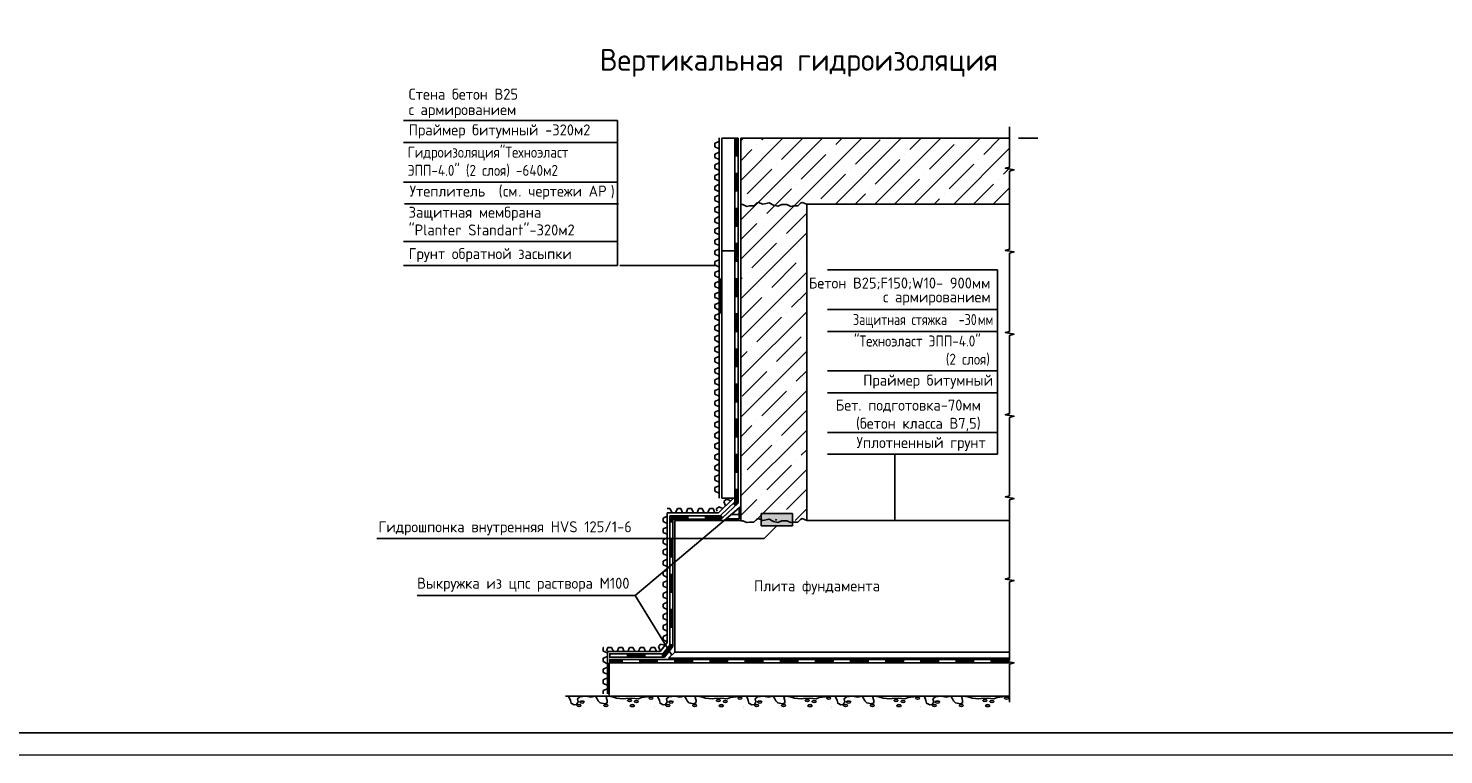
# Model space of a CAD drawing. Header units: millimetres. Extents: x -56135 to 1694203, y -446411 to -23139.
# Tile 74 of 256: x 524584 to 556800, y -190207 to -173667. Entities that reach past the tile are written whole.
import ezdxf

# ---------------------------------------------------------------- set-up
doc = ezdxf.new("R2010")
doc.units = ezdxf.units.MM
doc.layers.add('ТОЛСТЫЕ_ОСНОВНЫЕ', color=6, linetype='Continuous')
doc.layers.add('ТОНКИЕ', color=7, linetype='Continuous', lineweight=9)
doc.layers.add('Узлы', color=7, linetype='Continuous', lineweight=0)
doc.styles.add('GOST-2.304_Type-B', font='GOST_Common.ttf')
doc.styles.add('ГОСТ', font='GOST_Common.ttf')

# ---------------------------------------------------------------- blocks, each defined once
blk = doc.blocks.new('*U782')
at = {"layer": 'ТОЛСТЫЕ_ОСНОВНЫЕ', "color": 6}
blk.add_lwpolyline([(20, 5), (1184, 5), (1184, 415), (20, 415)], close=True, dxfattribs=at)
at = {"layer": 'ТОНКИЕ'}
blk.add_lwpolyline([(0, 0), (1189, 0), (1189, 420), (0, 420)], close=True, dxfattribs=at)

msp = doc.modelspace()

# ---------------------------------------------------------------- hatches: boundary and pattern name
at = {"ltscale": 100}
msp.add_hatch(color=256, dxfattribs=at).paths.add_polyline_path([(541977.3, -184712.5), (541261.5, -184712.5), (541261.5, -184998.4), (541977.3, -184998.4)])
for points in [[(536808.4, -189114.4), (536814.9, -189120.9), (536808.4, -189127.4)], [(538824.4, -189120.9), (538830.9, -189114.4), (538837.4, -189120.9), (538830.9, -189127.4)], [(540846.9, -189120.9), (540853.4, -189114.4), (540859.9, -189120.9), (540853.4, -189127.4)], [(542869.4, -189120.9), (542875.9, -189114.4), (542882.4, -189120.9), (542875.9, -189127.4)], [(544891.9, -189120.9), (544898.4, -189114.4), (544904.9, -189120.9), (544898.4, -189127.4)], [(546914.4, -189120.9), (546920.9, -189114.4), (546920.9, -189127.4)]]:
    msp.add_hatch(color=256, dxfattribs=at).paths.add_polyline_path(points, flags=16)

# ---------------------------------------------------------------- linework, layer by layer
for p, q in [((533125.9, -175767.8), (537995.9, -175767.8)), ((537995.9, -179067.8), (537995.9, -175767.8)), ((540308.5, -176162.9), (540308.5, -184162.9)), ((540369.2, -184365.3), (540369.2, -176170.9)), ((540369.2, -176170.9), (540668.9, -176170.9)), ((540668.9, -176170.9), (540669.2, -184365.3)), ((540669.2, -176170.9), (540669.2, -176970.9)), ((540669.2, -176170.9), (540744.2, -176170.9)), ((540684.2, -176170.9), (540684.2, -176570.9)), ((540699.2, -176170.9), (540699.2, -176570.9)), ((540714.2, -176170.9), (540714.2, -176570.9)), ((540729.2, -176170.9), (540729.2, -176570.9)), ((540744.2, -176170.9), (540744.2, -176970.9)), ((540800.9, -176170.9), (540800.9, -184870.9)), ((540800.9, -176233), (540863, -176170.9)), ((540800.9, -177131), (541761, -176170.9)), ((540800.9, -176170.9), (546920.9, -176170.9)), ((541159.1, -177670.9), (542659.1, -176170.9)), ((541279.7, -176203.2), (541312, -176170.9)), ((541728.7, -176652.2), (542210.1, -176170.9)), ((542057.1, -177670.9), (543557.1, -176170.9)), ((542955.1, -177670.9), (544455.1, -176170.9)), ((542963.5, -176315.4), (543108.1, -176170.9)), ((543412.5, -176764.4), (543973.8, -176203.2)), ((543853.1, -177670.9), (545353.1, -176170.9)), ((544647.3, -176427.7), (544904.1, -176170.9)), ((544751.2, -177670.9), (546251.2, -176170.9)), ((545769.9, -176203.2), (545769.9, -176203.2)), ((546331.1, -176539.9), (546700.2, -176170.9)), ((547120.9, -176170.9), (547560.1, -176170.9)), ((533125.9, -176267.8), (537995.9, -176267.8)), ((540308.5, -176242.9), (540213.1, -176282.9)), ((540213.1, -176282.9), (540213.1, -176362.9)), ((540308.5, -176410.9), (540213.1, -176362.9)), ((540308.5, -176490.9), (540213.1, -176530.9)), ((540213.1, -176530.9), (540213.1, -176610.9)), ((540800.9, -176682), (541055.2, -176427.7)), ((541167.5, -176315.4), (541167.5, -176315.4)), ((542177.8, -177101.2), (542739, -176539.9)), ((542851.3, -176427.7), (542851.3, -176427.7)), ((544535.1, -176539.9), (544535.1, -176539.9)), ((545096.3, -176876.7), (545657.6, -176315.4)), ((545649.2, -177670.9), (546920.9, -176399.1)), ((540308.5, -176650.9), (540213.1, -176610.9)), ((540308.5, -176730.9), (540213.1, -176778.9)), ((540213.1, -176778.9), (540213.1, -176858.9)), ((540308.5, -176898.9), (540213.1, -176858.9)), ((540669.2, -176570.9), (540744.2, -176570.9)), ((541616.5, -176764.4), (541616.5, -176764.4)), ((543861.6, -177213.4), (544422.8, -176652.2)), ((545545.4, -177325.7), (546106.6, -176764.4)), ((546218.9, -176652.2), (546218.9, -176652.2)), ((546780.1, -176988.9), (546920.9, -176848.2)), ((533125.9, -177167.8), (537995.9, -177167.8)), ((533125.9, -177167.8), (537995.9, -177167.8)), ((540308.5, -176978.9), (540213.1, -177018.9)), ((540213.1, -177018.9), (540213.1, -177098.9)), ((540308.5, -177138.9), (540213.1, -177098.9)), ((540280.8, -177162.9), (540280.8, -177162.9)), ((540280.8, -177162.9), (540280.8, -177162.9)), ((540669.2, -176970.9), (540744.2, -176970.9)), ((540669.2, -176970.9), (540744.2, -176970.9)), ((540684.2, -176970.9), (540684.2, -177370.9)), ((540699.2, -176970.9), (540699.2, -177370.9)), ((540714.2, -176970.9), (540714.2, -177370.9)), ((540729.2, -176970.9), (540729.2, -177370.9)), ((540744.2, -176970.9), (540744.2, -177770.9)), ((540943, -177438), (541504.2, -176876.7)), ((542626.8, -177550.2), (543188, -176988.9)), ((543300.3, -176876.7), (543300.3, -176876.7)), ((544310.6, -177662.5), (544871.8, -177101.2)), ((544984.1, -176988.9), (544984.1, -176988.9)), ((546667.9, -177101.2), (546667.9, -177101.2)), ((540308.5, -177218.9), (540213.1, -177266.9)), ((540213.1, -177266.9), (540213.1, -177346.9)), ((540308.5, -177386.9), (540213.1, -177346.9)), ((540308.5, -177466.9), (540213.1, -177506.9)), ((540213.1, -177506.9), (540213.1, -177586.9)), ((540669.2, -177370.9), (540744.2, -177370.9)), ((541608.1, -177670.9), (541953.2, -177325.7)), ((542065.5, -177213.4), (542065.5, -177213.4)), ((543404.1, -177670.9), (543637, -177438)), ((543749.3, -177325.7), (543749.3, -177325.7)), ((545433.1, -177438), (545433.1, -177438)), ((546098.2, -177670.9), (546555.6, -177213.4)), ((546547.2, -177670.9), (546920.9, -177297.2)), ((533149.1, -177661), (538019.1, -177661)), ((540308.5, -177634.9), (540213.1, -177586.9)), ((540308.5, -177714.9), (540213.1, -177754.9)), ((540213.1, -177754.9), (540213.1, -177834.9)), ((540308.5, -177874.9), (540213.1, -177834.9)), ((540669.2, -177770.9), (540744.2, -177770.9)), ((540669.2, -177770.9), (540744.2, -177770.9)), ((540684.2, -177770.9), (540684.2, -178170.9)), ((540699.2, -177770.9), (540699.2, -178170.9)), ((540714.2, -177770.9), (540714.2, -178170.9)), ((540729.2, -177770.9), (540729.2, -178170.9)), ((540744.2, -177770.9), (540744.2, -178570.9)), ((540800.9, -178029), (541159.1, -177670.9)), ((540800.9, -178927), (542057.1, -177670.9)), ((540830.7, -177550.2), (540830.7, -177550.2)), ((541392, -177887), (541608.1, -177670.9)), ((542300.9, -177670.9), (542300.9, -184870.9)), ((542300.9, -177670.9), (546920.9, -177670.9)), ((542514.5, -177662.5), (542514.5, -177662.5)), ((545200.2, -177670.9), (545320.8, -177550.2)), ((540308.5, -177954.9), (540213.1, -178002.9)), ((540213.1, -178002.9), (540213.1, -178082.9)), ((540308.5, -178122.9), (540213.1, -178082.9)), ((540800.9, -178478), (541167.5, -178111.5)), ((541279.7, -177999.2), (541279.7, -177999.2)), ((541841, -178336), (542300.9, -177876)), ((540308.5, -178202.9), (540213.1, -178242.9)), ((540213.1, -178242.9), (540213.1, -178322.9)), ((540308.5, -178362.9), (540213.1, -178322.9)), ((540308.5, -178442.9), (540213.1, -178490.9)), ((540669.2, -178170.9), (540744.2, -178170.9)), ((540800.9, -179825.1), (542300.9, -178325.1)), ((541728.7, -178448.2), (541728.7, -178448.2)), ((533125.9, -178519.7), (537995.9, -178519.7)), ((540213.1, -178490.9), (540213.1, -178570.9)), ((540308.5, -178610.9), (540213.1, -178570.9)), ((540308.5, -178690.9), (540213.1, -178730.9)), ((540213.1, -178730.9), (540213.1, -178810.9)), ((540369.2, -178736.9), (540669.1, -178736.9)), ((540669.2, -178570.9), (540744.2, -178570.9)), ((540669.2, -178570.9), (540744.2, -178570.9)), ((540684.2, -178570.9), (540684.2, -178970.9)), ((540699.2, -178570.9), (540699.2, -178970.9)), ((540714.2, -178570.9), (540714.2, -178970.9)), ((540729.2, -178570.9), (540729.2, -178970.9)), ((540744.2, -178570.9), (540744.2, -179370.9)), ((541055.2, -179121.8), (541616.5, -178560.5)), ((542290, -178785), (542300.9, -178774.1)), ((533125.9, -179067.8), (537995.9, -179067.8)), ((533125.9, -179067.8), (537995.9, -179067.8)), ((540253.3, -179067.8), (538048.1, -179067.8)), ((540308.5, -178858.9), (540213.1, -178810.9)), ((540308.5, -178938.9), (540213.1, -178978.9)), ((540213.1, -178978.9), (540213.1, -179058.9)), ((540308.5, -179098.9), (540213.1, -179058.9)), ((540669.2, -178970.9), (540744.2, -178970.9)), ((541504.2, -179570.8), (542065.5, -179009.5)), ((542177.8, -178897.2), (542177.8, -178897.2)), ((540308.5, -179178.9), (540213.1, -179226.9)), ((540213.1, -179226.9), (540213.1, -179306.9)), ((540308.5, -179346.9), (540213.1, -179306.9)), ((540308.5, -179426.9), (540213.1, -179466.9)), ((540349, -179362.9), (540349, -180162.9)), ((540669.2, -179370.9), (540744.2, -179370.9)), ((540669.2, -179370.9), (540744.2, -179370.9)), ((540684.2, -179370.9), (540684.2, -179770.9)), ((540699.2, -179370.9), (540699.2, -179770.9)), ((540714.2, -179370.9), (540714.2, -179770.9)), ((540729.2, -179370.9), (540729.2, -179770.9)), ((540744.2, -179370.9), (540744.2, -180170.9)), ((540800.9, -180723.1), (542300.9, -179223.1)), ((540800.9, -179376), (540830.7, -179346.3)), ((540943, -179234), (540943, -179234)), ((546641.4, -179167.8), (542771.4, -179167.8)), ((546495.9, -179167.8), (546495.9, -179167.8)), ((546641.4, -183367.8), (546641.4, -179167.8)), ((540213.1, -179466.9), (540213.1, -179546.9)), ((540308.5, -179594.9), (540213.1, -179546.9)), ((540308.5, -179674.9), (540213.1, -179714.9)), ((540213.1, -179714.9), (540213.1, -179794.9)), ((541392, -179683), (541392, -179683)), ((541953.2, -180019.8), (542300.9, -179672.1)), ((540308.5, -179834.9), (540213.1, -179794.9)), ((540308.5, -179914.9), (540213.1, -179954.9)), ((540213.1, -179954.9), (540213.1, -180034.9)), ((540308.5, -180082.9), (540213.1, -180034.9)), ((540669.2, -179770.9), (540744.2, -179770.9)), ((540800.9, -180274.1), (541279.7, -179795.3)), ((542771.4, -180067.8), (546641.4, -180067.8)), ((540308.5, -180162.9), (540213.1, -180202.9)), ((540213.1, -180202.9), (540213.1, -180282.9)), ((540308.5, -180322.9), (540213.1, -180282.9)), ((540308.5, -180402.9), (540213.1, -180450.9)), ((540669.2, -180170.9), (540669.2, -180970.9)), ((540669.2, -180170.9), (540744.2, -180170.9)), ((540669.2, -180170.9), (540744.2, -180170.9)), ((540684.2, -180170.9), (540684.2, -180570.9)), ((540699.2, -180170.9), (540699.2, -180570.9)), ((540714.2, -180170.9), (540714.2, -180570.9)), ((540729.2, -180170.9), (540729.2, -180570.9)), ((540744.2, -180170.9), (540744.2, -180970.9)), ((540800.9, -181621.1), (542300.9, -180121.1)), ((541167.5, -180805.6), (541728.7, -180244.3)), ((541841, -180132), (541841, -180132)), ((540213.1, -180450.9), (540213.1, -180530.9)), ((540308.5, -180570.9), (540213.1, -180530.9)), ((540308.5, -180650.9), (540213.1, -180690.9)), ((540213.1, -180690.9), (540213.1, -180770.9)), ((540669.2, -180570.9), (540744.2, -180570.9)), ((541616.5, -181254.6), (542177.8, -180693.3)), ((542290, -180581), (542290, -180581)), ((542771.4, -180567.8), (546641.4, -180567.8)), ((540308.5, -180818.9), (540213.1, -180770.9)), ((540308.5, -180898.9), (540213.1, -180938.9)), ((540213.1, -180938.9), (540213.1, -181018.9)), ((540308.5, -181058.9), (540213.1, -181018.9)), ((540669.2, -180970.9), (540669.2, -181770.9)), ((540669.2, -180970.9), (540744.2, -180970.9)), ((540669.2, -180970.9), (540744.2, -180970.9)), ((540684.2, -180970.9), (540684.2, -181370.9)), ((540699.2, -180970.9), (540699.2, -181370.9)), ((540714.2, -180970.9), (540714.2, -181370.9)), ((540729.2, -180970.9), (540729.2, -181370.9)), ((540744.2, -180970.9), (540744.2, -181770.9)), ((540800.9, -182519.1), (542300.9, -181019.1)), ((540800.9, -181172.1), (540943, -181030.1)), ((541055.2, -180917.8), (541055.2, -180917.8)), ((540308.5, -181138.9), (540213.1, -181178.9)), ((540213.1, -181178.9), (540213.1, -181258.9)), ((540308.5, -181306.9), (540213.1, -181258.9)), ((540669.2, -181370.9), (540744.2, -181370.9)), ((541504.2, -181366.8), (541504.2, -181366.8)), ((540308.5, -181386.9), (540213.1, -181426.9)), ((540213.1, -181426.9), (540213.1, -181506.9)), ((540308.5, -181546.9), (540213.1, -181506.9)), ((540308.5, -181626.9), (540213.1, -181674.9)), ((540213.1, -181674.9), (540213.1, -181754.9)), ((540830.7, -182040.3), (541392, -181479.1)), ((542065.5, -181703.6), (542300.9, -181468.2)), ((542771.4, -181467.8), (546641.4, -181467.8)), ((540308.5, -181794.9), (540213.1, -181754.9)), ((540308.5, -181874.9), (540213.1, -181914.9)), ((540213.1, -181914.9), (540213.1, -181994.9)), ((540308.5, -182042.9), (540213.1, -181994.9)), ((540669.2, -181770.9), (540669.2, -182570.9)), ((540669.2, -181770.9), (540744.2, -181770.9)), ((540669.2, -181770.9), (540744.2, -181770.9)), ((540684.2, -181770.9), (540684.2, -182170.9)), ((540699.2, -181770.9), (540699.2, -182170.9)), ((540714.2, -181770.9), (540714.2, -182170.9)), ((540729.2, -181770.9), (540729.2, -182170.9)), ((540744.2, -181770.9), (540744.2, -182570.9)), ((540800.9, -183417.2), (542300.9, -181917.2)), ((541279.7, -182489.3), (541841, -181928.1)), ((541953.2, -181815.8), (541953.2, -181815.8)), ((542771.4, -181967.8), (546641.4, -181967.8)), ((540308.5, -182122.9), (540213.1, -182162.9)), ((540213.1, -182162.9), (540213.1, -182242.9)), ((540308.5, -182282.9), (540213.1, -182242.9)), ((540669.2, -182170.9), (540744.2, -182170.9)), ((540308.5, -182362.9), (540213.1, -182410.9)), ((540213.1, -182410.9), (540213.1, -182490.9)), ((540308.5, -182530.9), (540213.1, -182490.9)), ((540308.5, -182610.9), (540213.1, -182650.9)), ((540213.1, -182650.9), (540213.1, -182730.9)), ((540669.2, -182570.9), (540669.2, -183370.9)), ((540669.2, -182570.9), (540744.2, -182570.9)), ((540669.2, -182570.9), (540744.2, -182570.9)), ((540684.2, -182570.9), (540684.2, -182970.9)), ((540699.2, -182570.9), (540699.2, -182970.9)), ((540714.2, -182570.9), (540714.2, -182970.9)), ((540729.2, -182570.9), (540729.2, -182970.9)), ((540744.2, -182570.9), (540744.2, -183370.9)), ((541167.5, -182601.6), (541167.5, -182601.6)), ((541728.7, -182938.4), (542290, -182377.1)), ((540308.5, -182770.9), (540213.1, -182730.9)), ((540308.5, -182850.9), (540213.1, -182898.9)), ((540213.1, -182898.9), (540213.1, -182978.9)), ((540308.5, -183018.9), (540213.1, -182978.9)), ((540669.2, -182970.9), (540744.2, -182970.9)), ((540800.9, -182968.2), (541055.2, -182713.9)), ((540800.9, -184315.2), (542300.9, -182815.2)), ((542771.4, -182867.8), (546641.4, -182867.8)), ((540308.5, -183098.9), (540213.1, -183138.9)), ((540213.1, -183138.9), (540213.1, -183218.9)), ((540308.5, -183266.9), (540213.1, -183218.9)), ((540943, -183724.1), (541504.2, -183162.9)), ((541616.5, -183050.6), (541616.5, -183050.6)), ((542177.8, -183387.4), (542300.9, -183264.2)), ((540308.5, -183346.9), (540213.1, -183386.9)), ((540213.1, -183386.9), (540213.1, -183466.9)), ((540308.5, -183506.9), (540213.1, -183466.9)), ((540308.5, -183586.9), (540213.1, -183634.9)), ((540669.2, -183370.9), (540669.2, -184170.9)), ((540669.2, -183370.9), (540744.2, -183370.9)), ((540669.2, -183370.9), (540744.2, -183370.9)), ((540684.2, -183370.9), (540684.2, -183770.9)), ((540699.2, -183370.9), (540699.2, -183770.9)), ((540714.2, -183370.9), (540714.2, -183770.9)), ((540729.2, -183370.9), (540729.2, -183770.9)), ((540744.2, -183370.9), (540744.2, -184170.9)), ((541392, -184173.1), (541953.2, -183611.9)), ((542065.5, -183499.6), (542065.5, -183499.6)), ((542771.4, -183367.8), (546641.4, -183367.8)), ((542771.4, -183367.8), (546641.4, -183367.8)), ((544310.9, -184870.9), (544310.9, -183367.8)), ((540213.1, -183634.9), (540213.1, -183714.9)), ((540308.5, -183754.9), (540213.1, -183714.9)), ((540308.5, -183834.9), (540213.1, -183874.9)), ((540213.1, -183874.9), (540213.1, -183954.9)), ((540308.5, -184002.9), (540213.1, -183954.9)), ((540669.2, -183770.9), (540744.2, -183770.9)), ((540830.7, -183836.4), (540830.7, -183836.4)), ((541143.3, -184870.9), (542300.9, -183713.2)), ((540308.5, -184082.9), (540213.1, -184122.9)), ((540213.1, -184122.9), (540213.1, -184202.9)), ((540308.5, -184250.9), (540213.1, -184202.9)), ((540308.5, -184162.9), (540308.5, -184362.9)), ((540669.2, -184170.9), (540669.2, -184450.7)), ((540669.2, -184170.9), (540744.2, -184170.9)), ((540669.2, -184170.9), (540744.2, -184170.9)), ((540684.2, -184170.9), (540684.2, -184457.2)), ((540699.2, -184170.9), (540699.2, -184463.8)), ((540714.2, -184170.9), (540714.2, -184470.3)), ((540729.2, -184170.9), (540729.2, -184476.9)), ((540744.2, -184170.9), (540744.2, -184483.4)), ((541841, -184622.2), (542300.9, -184162.2)), ((540213.1, -184362.9), (540213.1, -184362.9)), ((540298.8, -184559.7), (540241.5, -184615.5)), ((540628.8, -184370.9), (540293.9, -184697.7)), ((540394, -184600), (540298.8, -184559.7)), ((540669.2, -184450.7), (540335.9, -184760.1)), ((540669.2, -184365.3), (540369.2, -184365.3)), ((540744.2, -184483.4), (540386.9, -184815.1)), ((540476.2, -184386.4), (540419, -184442.3)), ((540451.3, -184544.1), (540419, -184442.3)), ((540800.9, -184554.6), (540425.7, -184870.9)), ((540464.7, -184837.9), (540764.7, -184585.1)), ((540571.5, -184426.8), (540476.2, -184386.4)), ((540629, -184488), (540680.1, -184542.9)), ((540684.2, -184457.2), (540639.2, -184499)), ((540699.2, -184463.8), (540649.5, -184509.9)), ((540714.2, -184470.3), (540659.7, -184520.9)), ((540729.2, -184476.9), (540669.9, -184531.9)), ((540764.7, -184585.1), (540764.7, -184837.9)), ((540764.7, -184585.1), (540764.7, -184585.1)), ((540800.9, -184764.2), (541167.5, -184397.7)), ((540800.9, -184870.9), (540800.9, -184414.4)), ((541279.7, -184285.4), (541279.7, -184285.4)), ((540614.7, -184711.5), (538397.3, -186580.5)), ((539126.4, -184777.7), (539031, -184817.7)), ((539031, -184817.7), (539031, -184897.7)), ((539126.4, -184945.7), (539031, -184897.7)), ((539189.9, -184602.3), (539126.4, -184602.3)), ((539126.4, -184697.7), (539126.4, -187653.7)), ((540293.9, -184697.7), (539126.4, -184697.7)), ((539597.4, -184766.8), (539183.2, -184766.8)), ((539183.2, -184766.8), (539183.2, -185302.6)), ((539183.2, -184902.6), (539258.2, -184902.6)), ((539237.9, -184697.7), (539189.9, -184602.3)), ((539197.4, -184766.8), (539197.4, -184780.9)), ((539597.4, -184781.8), (539198.2, -184781.8)), ((539198.2, -184781.8), (539198.2, -184902.6)), ((539597.4, -184796.8), (539213.2, -184796.8)), ((539213.2, -184796.8), (539213.2, -184902.6)), ((539597.4, -184811.8), (539228.2, -184811.8)), ((539228.2, -184811.8), (539228.2, -184902.6)), ((539597.4, -184826.8), (539243.2, -184826.8)), ((539243.2, -184826.8), (539243.2, -184902.6)), ((539597.4, -184841.8), (539258.2, -184841.8)), ((539258.2, -184841.8), (539258.2, -185302.6)), ((539300.9, -187870.9), (539300.9, -184870.9)), ((539300.9, -184870.9), (540800.9, -184870.9)), ((539317.9, -184697.7), (539357.9, -184602.3)), ((539437.9, -184602.3), (539357.9, -184602.3)), ((539367.1, -184870.9), (540800.9, -184870.9)), ((539367.1, -184870.9), (539367.1, -184870.9)), ((539477.9, -184697.7), (539437.9, -184602.3)), ((539557.9, -184697.7), (539597.9, -184602.3)), ((540328.8, -184766.8), (539597.4, -184766.8)), ((539597.4, -184766.8), (539597.4, -184841.8)), ((539597.4, -184766.8), (539597.4, -184841.8)), ((540358.2, -184841.8), (539597.4, -184841.8)), ((539677.9, -184602.3), (539597.9, -184602.3)), ((539725.9, -184697.7), (539677.9, -184602.3)), ((539805.9, -184697.7), (539845.9, -184602.3)), ((539925.9, -184602.3), (539845.9, -184602.3)), ((539965.9, -184697.7), (539925.9, -184602.3)), ((539997.4, -184766.8), (539997.4, -184841.8)), ((540334.7, -184781.8), (539997.4, -184781.8)), ((540340.6, -184796.8), (539997.4, -184796.8)), ((540346.5, -184811.8), (539997.4, -184811.8)), ((540352.4, -184826.8), (539997.4, -184826.8)), ((540045.9, -184697.7), (540093.9, -184602.3)), ((540173.9, -184602.3), (540093.9, -184602.3)), ((540213.9, -184697.7), (540173.9, -184602.3)), ((540260.5, -184663.5), (540241.5, -184615.5)), ((540335.9, -184760.1), (540328.8, -184766.8)), ((540346.1, -184771.1), (540334.7, -184781.8)), ((540335.9, -184760.1), (540386.9, -184815.1)), ((540335.9, -184760.1), (540386.9, -184815.1)), ((540356.3, -184782.1), (540340.6, -184796.8)), ((540366.5, -184793.1), (540346.5, -184811.8)), ((540376.7, -184804.1), (540352.4, -184826.8)), ((540386.9, -184815.1), (540358.2, -184841.8)), ((540764.7, -184837.9), (540464.7, -184837.9)), ((540488.3, -184837.9), (540488.3, -184818)), ((540764.7, -184736.9), (540584.7, -184736.9)), ((541261.5, -184712.5), (541977.3, -184712.5)), ((541261.5, -184998.4), (541261.5, -184712.5)), ((541261.5, -184712.5), (541261.5, -184712.5)), ((541592.3, -184870.9), (541616.5, -184846.7)), ((541728.7, -184734.4), (541728.7, -184734.4)), ((541977.3, -184712.5), (541977.3, -184998.4)), ((542041.3, -184870.9), (542300.9, -184611.2)), ((542300.9, -184870.9), (546920.9, -184870.9)), ((546920.9, -184870.9), (546920.9, -184870.9)), ((546920.9, -184870.9), (546920.9, -184870.9)), ((539126.4, -185025.7), (539031, -185065.7)), ((539031, -185065.7), (539031, -185145.7)), ((539126.4, -185185.7), (539031, -185145.7)), ((541977.3, -184998.4), (541261.5, -184998.4)), ((541619.4, -184998.4), (541336.6, -185281.3)), ((541336.6, -185281.3), (532515.9, -185281.3)), ((539126.4, -185265.7), (539031, -185313.7)), ((539031, -185313.7), (539031, -185393.7)), ((539126.4, -185433.7), (539031, -185393.7)), ((539126.4, -185513.7), (539031, -185553.7)), ((539031, -185553.7), (539031, -185633.7)), ((539183.2, -185302.6), (539183.2, -186102.6)), ((539183.2, -185302.6), (539258.2, -185302.6)), ((539183.2, -185302.6), (539258.2, -185302.6)), ((539198.2, -185302.6), (539198.2, -185702.6)), ((539213.2, -185302.6), (539213.2, -185702.6)), ((539228.2, -185302.6), (539228.2, -185702.6)), ((539243.2, -185302.6), (539243.2, -185702.6)), ((539258.2, -185302.6), (539258.2, -186102.6)), ((539126.4, -185673.7), (539031, -185633.7)), ((539126.4, -185753.7), (539031, -185801.7)), ((539031, -185801.7), (539031, -185881.7)), ((539126.4, -185921.7), (539031, -185881.7)), ((539183.2, -185702.6), (539258.2, -185702.6)), ((539126.4, -186001.7), (539031, -186041.7)), ((539031, -186041.7), (539031, -186121.7)), ((539126.4, -186169.7), (539031, -186121.7)), ((539183.2, -186102.6), (539183.2, -186902.6)), ((539183.2, -186102.6), (539258.2, -186102.6)), ((539183.2, -186102.6), (539258.2, -186102.6)), ((539198.2, -186102.6), (539198.2, -186502.6)), ((539213.2, -186102.6), (539213.2, -186502.6)), ((539228.2, -186102.6), (539228.2, -186502.6)), ((539243.2, -186102.6), (539243.2, -186502.6)), ((539258.2, -186102.6), (539258.2, -186902.6)), ((539126.4, -186249.7), (539031, -186289.7)), ((539031, -186289.7), (539031, -186369.7)), ((539126.4, -186409.7), (539031, -186369.7)), ((539126.4, -186489.7), (539031, -186537.7)), ((539183.2, -186502.6), (539258.2, -186502.6)), ((538397.3, -186580.5), (533436.6, -186580.5)), ((539230.2, -187941.6), (538397.3, -186580.5)), ((539031, -186537.7), (539031, -186617.7)), ((539126.4, -186657.7), (539031, -186617.7)), ((539126.4, -186737.7), (539031, -186777.7)), ((539031, -186777.7), (539031, -186857.7)), ((539126.4, -186897.7), (539031, -186857.7)), ((539126.4, -186977.7), (539031, -187025.7)), ((539031, -187025.7), (539031, -187105.7)), ((539126.4, -187145.7), (539031, -187105.7)), ((539183.2, -186902.6), (539183.2, -187702.6)), ((539183.2, -186902.6), (539258.2, -186902.6)), ((539183.2, -186902.6), (539258.2, -186902.6)), ((539198.2, -186902.6), (539198.2, -187302.6)), ((539213.2, -186902.6), (539213.2, -187302.6)), ((539228.2, -186902.6), (539228.2, -187302.6)), ((539243.2, -186902.6), (539243.2, -187302.6)), ((539258.2, -186902.6), (539258.2, -187702.6)), ((539126.4, -187225.7), (539031, -187265.7)), ((539031, -187265.7), (539031, -187345.7)), ((539126.4, -187393.7), (539031, -187345.7)), ((539126.4, -187473.7), (539031, -187513.7)), ((539183.2, -187302.6), (539258.2, -187302.6)), ((537674.2, -187767.5), (537671.7, -187768.8)), ((537671.7, -187768.8), (537671.7, -187848.8)), ((537747, -187840.3), (537778.6, -187764.9)), ((537858.6, -187764.9), (537778.6, -187764.9)), ((537906.6, -187860.3), (537858.6, -187764.9)), ((537986.6, -187860.3), (538026.6, -187764.9)), ((538106.6, -187764.9), (538026.6, -187764.9)), ((538146.6, -187860.3), (538106.6, -187764.9)), ((538226.6, -187860.3), (538266.6, -187764.9)), ((538346.6, -187764.9), (538266.6, -187764.9)), ((538394.6, -187860.3), (538346.6, -187764.9)), ((538474.6, -187860.3), (538514.6, -187764.9)), ((538594.6, -187764.9), (538514.6, -187764.9)), ((538634.6, -187860.3), (538594.6, -187764.9)), ((538714.6, -187860.3), (538762.6, -187764.9)), ((538842.6, -187764.9), (538762.6, -187764.9)), ((538882.6, -187860.3), (538842.6, -187764.9)), ((538977.1, -187688.5), (538927.4, -187751.2)), ((538972.3, -187848.1), (538927.4, -187751.2)), ((539076.7, -187716.4), (538977.1, -187688.5)), ((539183.2, -187716.2), (539030.6, -187913.8)), ((539031, -187513.7), (539031, -187593.7)), ((539126.4, -187633.7), (539031, -187593.7)), ((539198.2, -187721.3), (539037.9, -187928.8)), ((539213.2, -187726.4), (539045.3, -187943.8)), ((539228.2, -187731.5), (539052.7, -187958.8)), ((539243.2, -187736.6), (539060, -187973.8)), ((539258.2, -187741.8), (539067.4, -187988.8)), ((539183.2, -187702.6), (539183.2, -187716.2)), ((539183.2, -187702.6), (539258.2, -187702.6)), ((539183.2, -187702.6), (539258.2, -187702.6)), ((539198.2, -187702.6), (539198.2, -187721.3)), ((539213.2, -187702.6), (539213.2, -187726.4)), ((539228.2, -187702.6), (539228.2, -187731.5)), ((539243.2, -187702.6), (539243.2, -187736.6)), ((539258.2, -187702.6), (539258.2, -187741.8)), ((537767.1, -187888.8), (537671.7, -187848.8)), ((537767.1, -187968.8), (537671.7, -188008.8)), ((537671.7, -188008.8), (537671.7, -188088.8)), ((537767.1, -188136.8), (537671.7, -188088.8)), ((538962.6, -187860.3), (537767.1, -187860.3)), ((537767.1, -187860.3), (537767.1, -188818.9)), ((537818.8, -187913.8), (537801.5, -187913.8)), ((537818.8, -187928.8), (537801.5, -187928.8)), ((537818.8, -187943.8), (537801.5, -187943.8)), ((537818.8, -187958.8), (537801.5, -187958.8)), ((537818.8, -187973.8), (537801.5, -187973.8)), ((537818.8, -187988.8), (537801.5, -187988.8)), ((538101.5, -188037.3), (537801.5, -188037.3)), ((538101.5, -188052.3), (537801.5, -188052.3)), ((538101.5, -188067.3), (537801.5, -188067.3)), ((538101.5, -188082.3), (537801.5, -188082.3)), ((538101.5, -188097.3), (537801.5, -188097.3)), ((538101.5, -188112.3), (537801.5, -188112.3)), ((546920.9, -188112.3), (537801.5, -188112.3)), ((537801.5, -188112.3), (537801.5, -188870.9)), ((538618.8, -187913.8), (537818.8, -187913.8)), ((537818.8, -187913.8), (537818.8, -187988.8)), ((537818.8, -187913.8), (537818.8, -187988.8)), ((538618.8, -187988.8), (537818.8, -187988.8)), ((538901.5, -188037.3), (538101.5, -188037.3)), ((538101.5, -188037.3), (538101.5, -188112.3)), ((538101.5, -188037.3), (538101.5, -188112.3)), ((538901.5, -188112.3), (538101.5, -188112.3)), ((538218.8, -187913.8), (538218.8, -187988.8)), ((538618.8, -187928.8), (538218.8, -187928.8)), ((538618.8, -187943.8), (538218.8, -187943.8)), ((538618.8, -187958.8), (538218.8, -187958.8)), ((538618.8, -187973.8), (538218.8, -187973.8)), ((538501.5, -188037.3), (538501.5, -188112.3)), ((538901.5, -188052.3), (538501.5, -188052.3)), ((538901.5, -188067.3), (538501.5, -188067.3)), ((538901.5, -188082.3), (538501.5, -188082.3)), ((538901.5, -188097.3), (538501.5, -188097.3)), ((539030.6, -187913.8), (538618.8, -187913.8)), ((538618.8, -187913.8), (538618.8, -187988.8)), ((538618.8, -187913.8), (538618.8, -187988.8)), ((539067.4, -187988.8), (538618.8, -187988.8)), ((539701.5, -188037.3), (538901.5, -188037.3)), ((538901.5, -188037.3), (538901.5, -188112.3)), ((538901.5, -188037.3), (538901.5, -188112.3)), ((539701.5, -188112.3), (538901.5, -188112.3)), ((539018.8, -187913.8), (539018.8, -187988.8)), ((539037.9, -187928.8), (539018.8, -187928.8)), ((539045.3, -187943.8), (539018.8, -187943.8)), ((539052.7, -187958.8), (539018.8, -187958.8)), ((539060, -187973.8), (539018.8, -187973.8)), ((539300.9, -187870.9), (539159.5, -188012.3)), ((539159.5, -188012.3), (546920.9, -188012.3)), ((546920.9, -187870.9), (539300.9, -187870.9)), ((539301.5, -188037.3), (539301.5, -188112.3)), ((539701.5, -188052.3), (539301.5, -188052.3)), ((539701.5, -188067.3), (539301.5, -188067.3)), ((539701.5, -188082.3), (539301.5, -188082.3)), ((539701.5, -188097.3), (539301.5, -188097.3)), ((540501.5, -188037.3), (539701.5, -188037.3)), ((539701.5, -188037.3), (539701.5, -188112.3)), ((539701.5, -188037.3), (539701.5, -188112.3)), ((540501.5, -188112.3), (539701.5, -188112.3)), ((540101.5, -188037.3), (540101.5, -188112.3)), ((540501.5, -188052.3), (540101.5, -188052.3)), ((540501.5, -188067.3), (540101.5, -188067.3)), ((540501.5, -188082.3), (540101.5, -188082.3)), ((540501.5, -188097.3), (540101.5, -188097.3)), ((541301.5, -188037.3), (540501.5, -188037.3)), ((540501.5, -188037.3), (540501.5, -188112.3)), ((540501.5, -188037.3), (540501.5, -188112.3)), ((541301.5, -188112.3), (540501.5, -188112.3)), ((540901.5, -188037.3), (540901.5, -188112.3)), ((541301.5, -188052.3), (540901.5, -188052.3)), ((541301.5, -188067.3), (540901.5, -188067.3)), ((541301.5, -188082.3), (540901.5, -188082.3)), ((541301.5, -188097.3), (540901.5, -188097.3)), ((542101.5, -188037.3), (541301.5, -188037.3)), ((541301.5, -188037.3), (541301.5, -188112.3)), ((541301.5, -188037.3), (541301.5, -188112.3)), ((542101.5, -188112.3), (541301.5, -188112.3)), ((541701.5, -188037.3), (541701.5, -188112.3)), ((542101.5, -188052.3), (541701.5, -188052.3)), ((542101.5, -188067.3), (541701.5, -188067.3)), ((542101.5, -188082.3), (541701.5, -188082.3)), ((542101.5, -188097.3), (541701.5, -188097.3)), ((542901.5, -188037.3), (542101.5, -188037.3)), ((542101.5, -188037.3), (542101.5, -188112.3)), ((542101.5, -188037.3), (542101.5, -188112.3)), ((542901.5, -188112.3), (542101.5, -188112.3)), ((542501.5, -188037.3), (542501.5, -188112.3)), ((542901.5, -188052.3), (542501.5, -188052.3)), ((542901.5, -188067.3), (542501.5, -188067.3)), ((542901.5, -188082.3), (542501.5, -188082.3)), ((542901.5, -188097.3), (542501.5, -188097.3)), ((543701.5, -188037.3), (542901.5, -188037.3)), ((542901.5, -188037.3), (542901.5, -188112.3)), ((542901.5, -188037.3), (542901.5, -188112.3)), ((543701.5, -188112.3), (542901.5, -188112.3)), ((543301.5, -188037.3), (543301.5, -188112.3)), ((543701.5, -188052.3), (543301.5, -188052.3)), ((543701.5, -188067.3), (543301.5, -188067.3)), ((543701.5, -188082.3), (543301.5, -188082.3)), ((543701.5, -188097.3), (543301.5, -188097.3)), ((544501.5, -188037.3), (543701.5, -188037.3)), ((543701.5, -188037.3), (543701.5, -188112.3)), ((543701.5, -188037.3), (543701.5, -188112.3)), ((544501.5, -188112.3), (543701.5, -188112.3)), ((544101.5, -188037.3), (544101.5, -188112.3)), ((544501.5, -188052.3), (544101.5, -188052.3)), ((544501.5, -188067.3), (544101.5, -188067.3)), ((544501.5, -188082.3), (544101.5, -188082.3)), ((544501.5, -188097.3), (544101.5, -188097.3)), ((545301.5, -188037.3), (544501.5, -188037.3)), ((544501.5, -188037.3), (544501.5, -188112.3)), ((544501.5, -188037.3), (544501.5, -188112.3)), ((545301.5, -188112.3), (544501.5, -188112.3)), ((544901.5, -188037.3), (544901.5, -188112.3)), ((545301.5, -188052.3), (544901.5, -188052.3)), ((545301.5, -188067.3), (544901.5, -188067.3)), ((545301.5, -188082.3), (544901.5, -188082.3)), ((545301.5, -188097.3), (544901.5, -188097.3)), ((546101.5, -188037.3), (545301.5, -188037.3)), ((545301.5, -188037.3), (545301.5, -188112.3)), ((545301.5, -188037.3), (545301.5, -188112.3)), ((546101.5, -188112.3), (545301.5, -188112.3)), ((545701.5, -188037.3), (545701.5, -188112.3)), ((546101.5, -188052.3), (545701.5, -188052.3)), ((546101.5, -188067.3), (545701.5, -188067.3)), ((546101.5, -188082.3), (545701.5, -188082.3)), ((546101.5, -188097.3), (545701.5, -188097.3)), ((546901.5, -188037.3), (546101.5, -188037.3)), ((546101.5, -188037.3), (546101.5, -188112.3)), ((546101.5, -188037.3), (546101.5, -188112.3)), ((546901.5, -188112.3), (546101.5, -188112.3)), ((546501.5, -188037.3), (546501.5, -188112.3)), ((546901.5, -188052.3), (546501.5, -188052.3)), ((546901.5, -188067.3), (546501.5, -188067.3)), ((546901.5, -188082.3), (546501.5, -188082.3)), ((546901.5, -188097.3), (546501.5, -188097.3)), ((546901.5, -188037.3), (546901.5, -188112.3)), ((537767.1, -188216.8), (537671.7, -188256.8)), ((537671.7, -188256.8), (537671.7, -188336.8)), ((537767.1, -188376.8), (537671.7, -188336.8)), ((537767.1, -188456.8), (537671.7, -188504.8)), ((537671.7, -188504.8), (537671.7, -188584.8)), ((537767.1, -188624.8), (537671.7, -188584.8)), ((537767.1, -188704.8), (537671.7, -188744.8)), ((537671.7, -188744.8), (537671.7, -188818.9)), ((536808.4, -188870.9), (546920.9, -188870.9)), ((537801.5, -188870.9), (546920.9, -188870.9)), ((546920.9, -188870.9), (546920.9, -188870.9)), ((546920.9, -189009.5), (546920.9, -189009.5))]:
    msp.add_line(p, q, dxfattribs=at)
for points in [[(546920.9, -175910.9), (546920.9, -176825.9), (546820.9, -176852.1), (547020.9, -176887.7), (546920.9, -176917.6), (546920.9, -177782.1)], [(541300.9, -177670.9), (541200.9, -177630.9), (541157.9, -177649.3), (541100.9, -177710.9), (541000.9, -177710.9), (540939.9, -177721.7), (540845.9, -177680.9), (540800.9, -177681.5)], [(542300.9, -177670.9), (542200.9, -177630.9), (542157.9, -177649.3), (542100.9, -177710.9), (542000.9, -177710.9), (541939.9, -177721.7), (541845.9, -177680.9), (541731.9, -177682.5), (541641.9, -177717.7), (541542.9, -177695.3), (541446.9, -177640.5), (541300.9, -177670.9)], [(546920.9, -177782.1), (546920.9, -178697.1), (546820.9, -178723.3), (547020.9, -178758.9), (546920.9, -178788.8), (546920.9, -179653.3)], [(546920.9, -179653.3), (546920.9, -180568.4), (546820.9, -180594.6), (547020.9, -180630.1), (546920.9, -180660), (546920.9, -181524.6)], [(546920.9, -181524.6), (546920.9, -182439.6), (546820.9, -182465.8), (547020.9, -182501.3), (546920.9, -182531.3), (546920.9, -183395.8)], [(546920.9, -183395.8), (546920.9, -184310.8), (546820.9, -184337), (547020.9, -184372.6), (546920.9, -184402.5), (546920.9, -185267)], [(541300.9, -184870.9), (541200.9, -184830.9), (541157.9, -184849.3), (541100.9, -184910.9), (541000.9, -184910.9), (540939.9, -184921.7), (540845.9, -184880.9), (540800.9, -184881.5)], [(542300.9, -184870.9), (542200.9, -184830.9), (542157.9, -184849.3), (542100.9, -184910.9), (542000.9, -184910.9), (541939.9, -184921.7), (541845.9, -184880.9), (541731.9, -184882.5), (541641.9, -184917.7), (541542.9, -184895.3), (541446.9, -184840.5), (541300.9, -184870.9)], [(546920.9, -185267), (546920.9, -186182), (546820.9, -186208.2), (547020.9, -186243.8), (546920.9, -186273.7), (546920.9, -187138.2)], [(546920.9, -187138.2), (546920.9, -188053.3), (546820.9, -188079.5), (547020.9, -188115), (546920.9, -188144.9), (546920.9, -189009.5)], [(539126.4, -187653.7), (539126.4, -187653.7), (538962.6, -187860.3)], [(536808.4, -188870.9), (536883.2, -188883.9), (536905.5, -188923.6), (536925.7, -188972.9), (536939.9, -189035.4), (537010.7, -189070.9), (537065.3, -189063.1), (537101.7, -189003.1), (537085.5, -188931.9), (537140.1, -188889.6), (537275.6, -188875.9), (537388.9, -188895.4), (537494, -188877.6), (537532.5, -188932.1), (537554.7, -188978.1), (537599.2, -189026.4), (537712.5, -189047.1), (537759, -189027.1), (537761, -188974.6), (537738.8, -188901.6), (537771.1, -188876.4), (537878.3, -188888.6), (537975.4, -188919.1), (538127.1, -188932.9), (538181.7, -188929.6), (538317.2, -188918.1), (538470.9, -188937.4), (538543.7, -188902.6), (538673.2, -188891.9), (538830.9, -188870.9)], [(538830.9, -188870.9), (538905.7, -188883.9), (538928, -188923.6), (538948.2, -188972.9), (538962.4, -189035.4), (539033.2, -189070.9), (539087.8, -189063.1), (539124.2, -189003.1), (539108, -188931.9), (539162.6, -188889.6), (539298.1, -188875.9), (539411.4, -188895.4), (539516.5, -188877.6), (539555, -188932.1), (539577.2, -188978.1), (539621.7, -189026.4), (539735, -189047.1), (539781.5, -189027.1), (539783.5, -188974.6), (539761.3, -188901.6), (539793.6, -188876.4), (539900.8, -188888.6), (539997.9, -188919.1), (540149.6, -188932.9), (540204.2, -188929.6), (540339.7, -188918.1), (540493.4, -188937.4), (540566.2, -188902.6), (540695.7, -188891.9), (540853.4, -188870.9)], [(540853.4, -188870.9), (540928.3, -188883.9), (540950.5, -188923.6), (540970.7, -188972.9), (540984.9, -189035.4), (541055.7, -189070.9), (541110.3, -189063.1), (541146.7, -189003.1), (541130.5, -188931.9), (541185.1, -188889.6), (541320.6, -188875.9), (541433.9, -188895.4), (541539, -188877.6), (541577.5, -188932.1), (541599.7, -188978.1), (541644.2, -189026.4), (541757.5, -189047.1), (541804, -189027.1), (541806, -188974.6), (541783.8, -188901.6), (541816.1, -188876.4), (541923.3, -188888.6), (542020.4, -188919.1), (542172.1, -188932.9), (542226.7, -188929.6), (542362.2, -188918.1), (542515.9, -188937.4), (542588.7, -188902.6), (542718.2, -188891.9), (542875.9, -188870.9)], [(542875.9, -188870.9), (542950.8, -188883.9), (542973, -188923.6), (542993.2, -188972.9), (543007.4, -189035.4), (543078.2, -189070.9), (543132.8, -189063.1), (543169.2, -189003.1), (543153, -188931.9), (543207.6, -188889.6), (543343.1, -188875.9), (543456.4, -188895.4), (543561.6, -188877.6), (543600, -188932.1), (543622.2, -188978.1), (543666.7, -189026.4), (543780, -189047.1), (543826.5, -189027.1), (543828.5, -188974.6), (543806.3, -188901.6), (543838.6, -188876.4), (543945.8, -188888.6), (544042.9, -188919.1), (544194.6, -188932.9), (544249.2, -188929.6), (544384.7, -188918.1), (544538.4, -188937.4), (544611.2, -188902.6), (544740.7, -188891.9), (544898.4, -188870.9)], [(544898.4, -188870.9), (544973.3, -188883.9), (544995.5, -188923.6), (545015.7, -188972.9), (545029.9, -189035.4), (545100.7, -189070.9), (545155.3, -189063.1), (545191.7, -189003.1), (545175.5, -188931.9), (545230.1, -188889.6), (545365.6, -188875.9), (545478.9, -188895.4), (545584.1, -188877.6), (545622.5, -188932.1), (545644.7, -188978.1), (545689.2, -189026.4), (545802.5, -189047.1), (545849, -189027.1), (545851, -188974.6), (545828.8, -188901.6), (545861.1, -188876.4), (545968.3, -188888.6), (546065.4, -188919.1), (546217.1, -188932.9), (546271.7, -188929.6), (546407.2, -188918.1), (546560.9, -188937.4), (546633.7, -188902.6), (546763.2, -188891.9), (546920.9, -188870.9)]]:
    msp.add_lwpolyline(points, dxfattribs=at)
for centre in [(537119.9, -189087.1), (537188.6, -189009.1), (537730.7, -189087.1), (538268.7, -188972.4), (538333.4, -189088.9), (538426.4, -188995.9), (538760.1, -188920.4), (539142.4, -189087.1), (539211.1, -189009.1), (539753.2, -189087.1), (540291.2, -188972.4), (540355.9, -189088.9), (540448.9, -188995.9), (540782.6, -188920.4), (541164.9, -189087.1), (541233.7, -189009.1), (541775.7, -189087.1), (542313.7, -188972.4), (542378.4, -189088.9), (542471.4, -188995.9), (542805.1, -188920.4), (543187.4, -189087.1), (543256.2, -189009.1), (543798.2, -189087.1), (544336.2, -188972.4), (544400.9, -189088.9), (544493.9, -188995.9), (544827.6, -188920.4), (545209.9, -189087.1), (545278.7, -189009.1), (545820.7, -189087.1), (546358.7, -188972.4), (546423.4, -189088.9), (546516.4, -188995.9), (546850.1, -188920.4)]:
    msp.add_ellipse(centre, major_axis=(48.5, 0), ratio=0.4995872, dxfattribs=at)

# ---------------------------------------------------------------- block references
at = {"xscale": 100, "yscale": 100, "zscale": 100}
msp.add_blockref('*U782', (461906.2, -190207.2), dxfattribs=at)

# ---------------------------------------------------------------- texts
at = {"ltscale": 100, "style": 'ГОСТ'}
for s, p in [('Стена бетон В25', (533240.9, -175292.8)), ('с армированием', (533240.9, -175644.2)), ('Праймер битумный -320м2', (533240.9, -176105.3)), ('Утеплитель ', (533264.1, -177498.5)), ('(', (535289.1, -177498.5)), ('см', (535389.1, -177498.5)), ('. ', (535739.1, -177498.5)), ('чертежи АР', (535964.1, -177498.5)), (')', (537840.9, -177512.2)), ('Защитная мембрана', (533240.9, -177982)), ('"Planter Standart"-320м2', (533240.9, -178383.6)), ('Грунт обратной засыпки', (533240.9, -178923.6)), ('Бетон В25;F150;W10- 900мм', (542349.1, -179592.8)), ('с армированием', (544040, -179908.6)), ('Праймер битумный', (543586.4, -181805.3)), ('Бет. подготовка-70мм', (542961.4, -182372.8)), ('(бетон класса В7,5)', (543423.9, -182786.9)), ('Уплотненный грунт', (543436.4, -183223.6)), ('Гидрошпонка внутренняя HVS 125/1-6 ', (532555, -185142.9)), ('Выкружка из цпс раствора М100', (533435, -186427.7)), ('Плита фундамента', (541102.5, -186486.9))]:
    msp.add_text(s, height=250, dxfattribs=at).set_placement(p)
for s, width, p in [('Гидроизоляция"Техноэласт', 0.909091, (533219.7, -176612.8)), ('ЭПП-4.0" (2 слоя) -640м2', 0.909091, (533219.7, -177026.9)), ('Защитная стяжка', 0.833333, (543355.2, -180424)), ('-30', 0.833333, (545761.4, -180424)), ('мм', 0.833333, (546198.9, -180424)), ('"Техноэласт ЭПП-4.0"', 0.909091, (543378.1, -180912.8)), ('(2 слоя)', 0.909091, (545469, -181326.9))]:
    msp.add_text(s, height=250, dxfattribs=dict(at, width=width)).set_placement(p)
at = {"layer": 'Узлы', "color": 80, "linetype": 'Continuous', "lineweight": 0, "style": 'GOST-2.304_Type-B'}
msp.add_text('Вертикальная гидроизоляция ', height=500, dxfattribs=at).set_placement((537593.8, -174635.3))

doc.saveas('drawing.dxf')
